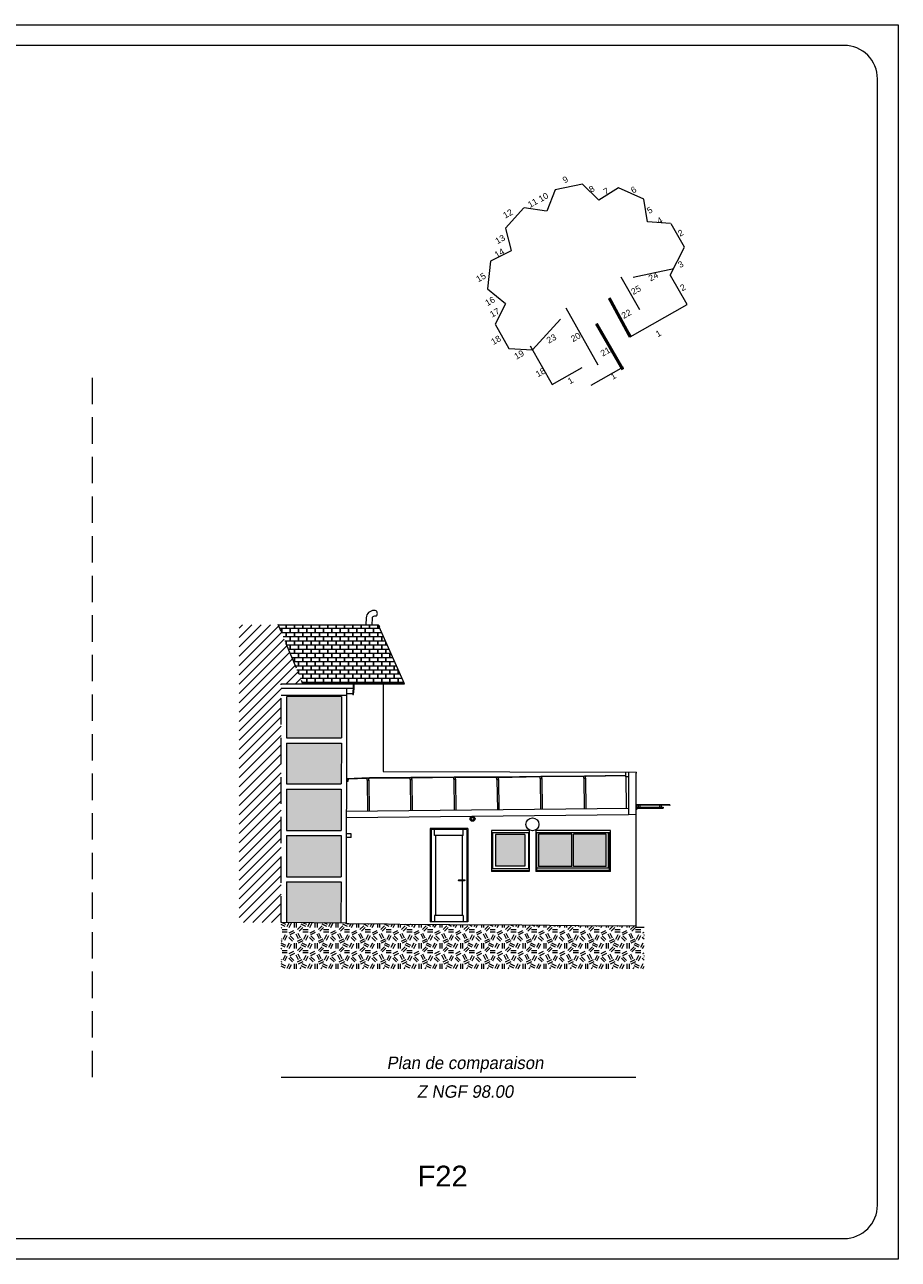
# Model space of a CAD drawing. Extents: x 1304067 to 1304684, y 94 to 123.
# Tile 53 of 57: x 1304574 to 1304595, y 94 to 123. Entities that reach past the tile are written whole.
import ezdxf
from ezdxf.enums import TextEntityAlignment as Align

# ---------------------------------------------------------------- set-up
doc = ezdxf.new("R2010")
doc.units = 0
doc.header["$LTSCALE"] = 0.1
doc.linetypes.add('CACHE', pattern=[9.525, 6.35, -3.175])
doc.layers.get('0').update_dxf_attribs({"lineweight": 9})
for name, color, linetype, lineweight in [('0_Cadre', 7, 'Continuous', 9), ('_Alti', 115, 'Continuous', 9), ('_Fenêtres', 39, 'Continuous', 9), ('_Fenêtres_Habillage', 7, 'Continuous', 9), ('_Portes', 39, 'Continuous', 9), ('_TN', 37, 'Continuous', 9), ('_Toiture', 250, 'Continuous', 9), ('_Vue Façade', 240, 'Continuous', 9), ('Bâti_Ligne', 7, 'Continuous', 9), ('Equipement façade', 251, 'Continuous', 9), ('Mur façade', 7, 'Continuous', 9), ('Porte façade', 22, 'Continuous', 9)]:
    doc.layers.add(name, color=color, linetype=linetype, lineweight=lineweight)
doc.layers.add('_Toiture_Habillage', color=7, linetype='Continuous', lineweight=9, true_color=0xa84e24)
doc.styles.add('ARIAL', font='arial.ttf')
doc.styles.add('ECRITURE2', font='BKANT.TTF', dxfattribs={"width": 1.001, "oblique": 18})
doc.styles.get("Standard").update_dxf_attribs({"font": 'arial.ttf'})

# ---------------------------------------------------------------- blocks, each defined once
blk = doc.blocks.new('croquis')
at = {"flags": 128}
for points in [[(0.34, 12.73), (-3.99, 11.82)], [(2.96, 10.16), (0.37, 12.73)], [(6.12, 12.11), (3.01, 10.14)], [(10.18, 10.3), (6.13, 12.11)], [(-4, 11.81), (-5.36, 8.37)], [(10.78, 6.67), (10.2, 10.29)], [(-9.01, 8.93), (-12, 5.63)], [(-5.39, 8.37), (-9, 8.94)], [(14.49, 6.41), (10.77, 6.65)], [(14.5, 6.41), (16.64, 2.65)], [(-11.99, 5.62), (-11.07, 2.05)], [(-11.09, 2.03), (-14.36, 0.35)], [(14.44, -1.9), (16.73, 2.6)], [(-14.36, 0.34), (-14.84, -4.09)], [(14.44, -1.9), (17.08, -6.55)], [(-14.84, -4.1), (-12, -6.44)], [(-12, -6.46), (-13.65, -9.76)], [(8.01, -11.79), (17.13, -6.59)], [(-13.65, -9.77), (-11.44, -13.63)], [(-11.43, -13.63), (-7.63, -13.85)], [(-8.04, -13.2), (-4.47, -19.42)], [(-4.47, -19.42), (0.29, -16.7)], [(1.77, -19.53), (6.94, -16.57)]]:
    blk.add_lwpolyline(points, dxfattribs=at)
at = {"layer": 'Bâti_Ligne', "flags": 128}
for points in [[(8.46, -2.23), (14.98, -0.82)], [(8.17, -11.69), (4.66, -5.55)], [(-3.17, -8.93), (-7.63, -13.85)], [(6.47, -16.45), (2.6, -9.68)]]:
    blk.add_lwpolyline(points, dxfattribs=at)
at = {"layer": 'Bâti_Ligne', "extrusion": (-0.873692, -0.48648, 0), "elevation": 5.45, "flags": 128}
blk.add_lwpolyline([(5.09, 0), (15.56, 0)], dxfattribs=at)
at = {"layer": 'Mur façade'}
blk.add_line((9.54, -7.45), (6.54, -2.2), dxfattribs=at)
at = {"style": 'ARIAL'}
for s, p in [('9', (-2.39, 13.45)), ('8', (1.85, 11.93)), ('7', (4.14, 11.57)), ('6', (8.55, 11.81)), ('11', (-7.62, 9.7)), ('10', (-5.9, 10.62)), ('12', (-11.59, 7.98)), ('5', (11.13, 8.54)), ('4', (12.75, 6.88)), ('13', (-12.84, 3.87)), ('2', (16.09, 4.89)), ('14', (-12.95, 1.67)), ('3', (16.09, -0.15)), ('15', (-15.91, -2.24)), ('24', (11.71, -2.1)), ('25', (8.94, -4.26)), ('2', (16.45, -3.86)), ('16', (-14.45, -6.06)), ('17', (-13.7, -7.9)), ('22', (7.4, -8.1)), ('18', (-13.5, -12.29)), ('23', (-4.62, -12.07)), ('20', (-0.73, -11.82)), ('1', (12.52, -11.23)), ('21', (4.03, -14.15)), ('19', (-9.8, -14.64)), ('18', (-6.36, -17.47)), ('1', (5.29, -18.06)), ('1', (-1.56, -18.78))]:
    blk.add_text(s, height=1, rotation=29.7013, dxfattribs=at).set_placement(p, align=Align.MIDDLE_CENTER)

msp = doc.modelspace()

# ---------------------------------------------------------------- hatches: boundary and pattern name
at = {"layer": '_Fenêtres_Habillage'}
h = msp.add_hatch(color=155, dxfattribs=at)
h.dxf.hatch_style = 1
h.set_gradient(color1=(76, 114, 153), name='CYLINDER')
h.paths.add_polyline_path([(1304581.93, 107.155), (1304580.61, 107.153), (1304580.61, 106.166), (1304581.928, 106.166)])
h = msp.add_hatch(color=155, dxfattribs=at)
h.dxf.hatch_style = 1
h.set_gradient(color1=(76, 114, 153), name='CYLINDER')
h.paths.add_polyline_path([(1304581.928, 106.038), (1304580.61, 106.038), (1304580.61, 105.055), (1304581.926, 105.055)])
h = msp.add_hatch(color=155, dxfattribs=at)
h.dxf.hatch_style = 1
h.set_gradient(color1=(76, 114, 153), name='CYLINDER')
h.paths.add_polyline_path([(1304581.925, 104.927), (1304580.61, 104.927), (1304580.61, 103.936), (1304581.923, 103.936)])
h = msp.add_hatch(color=155, dxfattribs=at)
h.dxf.hatch_style = 1
h.set_gradient(color1=(76, 114, 153), name='CYLINDER')
h.paths.add_polyline_path([(1304581.923, 103.815), (1304580.61, 103.815), (1304580.61, 102.821), (1304581.921, 102.821)])
h = msp.add_hatch(color=155, dxfattribs=at)
h.dxf.hatch_style = 1
h.set_gradient(color1=(76, 114, 153), name='CYLINDER')
h.paths.add_polyline_path([(1304586.339, 103.839), (1304585.629, 103.839), (1304585.629, 103.079), (1304586.339, 103.079)])
h = msp.add_hatch(color=155, dxfattribs=at)
h.dxf.hatch_style = 1
h.set_gradient(color1=(76, 114, 153), name='CYLINDER')
h.paths.add_polyline_path([(1304587.465, 103.847), (1304586.668, 103.847), (1304586.668, 103.067), (1304587.465, 103.067)])
h = msp.add_hatch(color=155, dxfattribs=at)
h.dxf.hatch_style = 1
h.set_gradient(color1=(76, 114, 153), name='CYLINDER')
h.paths.add_polyline_path([(1304588.295, 103.847), (1304587.508, 103.847), (1304587.508, 103.067), (1304588.295, 103.067)])
h = msp.add_hatch(color=155, dxfattribs=at)
h.dxf.hatch_style = 1
h.set_gradient(color1=(76, 114, 153), name='CYLINDER')
h.paths.add_polyline_path([(1304581.92, 102.699), (1304580.61, 102.699), (1304580.61, 101.721), (1304581.918, 101.705)])
at = {"layer": '_TN'}
h = msp.add_hatch(dxfattribs=at)
h.set_pattern_fill('G_GEOLOG_2', color=256, scale=0.5)
h.set_pattern_definition([(0, (0, 0), (0.5, 0.5), [0.125, -0.375]), (0, (0, 0.05), (0.5, 0.5), [0.125, -0.375]), (90, (0.3, 0.1), (-0.5, 0.5), [0.125, -0.375]), (90, (0.35, 0.1), (-0.5, 0.5), [0.125, -0.375]), (45, (0.375, 0.05), (6e-17, 0.50000000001), [0.125, -0.582106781]), (45, (0.41, 0.015), (6e-17, 0.50000000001), [0.125, -0.582106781]), (135, (0.25, 0.275), (-0.50000000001, 6e-17), [0.125, -0.582106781]), (135, (0.285, 0.31), (-0.50000000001, 6e-17), [0.125, -0.582106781]), (26.5650512, (0.375, 0.275), (0.5, 2e-10), [0.125, -0.9930339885]), (26.5650512, (0.395, 0.23), (0.5, 2e-10), [0.125, -0.9930339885]), (26.5650512, (0.175, 0.475), (0.5, 2e-10), [0.125, -0.9930339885]), (26.5650512, (0.195, 0.43), (0.5, 2e-10), [0.125, -0.9930339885]), (63.43494882, (0.125, 0.125), (2.5e-11, 0.5), [0.125, -0.9930339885]), (63.43494882, (0.17, 0.1), (2.5e-11, 0.5), [0.125, -0.9930339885]), (63.43494882, (0.07, 0.3), (2.5e-11, 0.5), [0.125, -0.9930339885]), (63.43494882, (0.025, 0.325), (2.5e-11, 0.5), [0.125, -0.9930339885]), (116.5650512, (0.445, 0.345), (-2e-10, 0.5), [0.125, -0.9930339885]), (116.5650512, (0.4, 0.325), (-2e-10, 0.5), [0.125, -0.9930339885]), (153.43494882, (0.075, 0.125), (-0.5, 2.5e-11), [0.125, -0.9930339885]), (153.43494882, (0.095, 0.17), (-0.5, 2.5e-11), [0.125, -0.9930339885])])
h.paths.add_polyline_path([(1304589.206, 101.611), (1304589.004, 101.611), (1304589.004, 101.637), (1304587.638, 101.642), (1304586.927, 101.646), (1304586.269, 101.66), (1304584.533, 101.663), (1304583.336, 101.675), (1304583.037, 101.685), (1304582.345, 101.693), (1304582.182, 101.678), (1304582.041, 101.696), (1304582.041, 101.704), (1304580.478, 101.722), (1304580.478, 100.611), (1304589.206, 100.611)])
at = {"layer": '_Toiture_Habillage'}
h = msp.add_hatch(dxfattribs=at)
h.set_pattern_fill('G_TUILE_6', color=256, scale=0.2)
h.set_pattern_definition([(90, (0, 0), (-0.2, 0.2), [0.1, -0.1]), (90, (0.008, 0), (-0.2, 0.2), [0.1, -0.1]), (0, (0, 0.1), (0.2, 0.2), [0.096, -0.104]), (0, (0.104, 0.1), (0.2, 0.2), [0.096, -0.104]), (90, (0.096, 0.1), (-0.2, 0.2), [0.1, -0.1]), (90, (0.104, 0.1), (-0.2, 0.2), [0.1, -0.1]), (0, (0.008, 0), (0.2, 0.2), [0.192, -0.008])])
h.paths.add_polyline_path([(1304582.836, 108.831), (1304582.851, 108.831, 0.290089), (1304582.814, 108.882), (1304580.414, 108.882), (1304580.996, 107.472), (1304583.442, 107.472)])
at = {"layer": 'Porte façade'}
h = msp.add_hatch(dxfattribs=at)
h.set_pattern_fill('ANSI31', color=8, scale=0.05)
h.set_pattern_definition([(45, (30.09408, 0), (-0.112253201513, 0.112253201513), [])])
h.paths.add_polyline_path([(1304580.478, 107.466), (1304580.999, 107.466), (1304580.414, 108.882), (1304579.47, 108.882), (1304579.47, 101.722), (1304580.478, 101.722)])

# ---------------------------------------------------------------- linework, layer by layer
at = {"layer": '0_Cadre'}
msp.add_lwpolyline([(1304553.315, 123.32), (1304595.315, 123.32), (1304595.315, 93.62), (1304553.315, 93.62)], close=True, dxfattribs=at)
msp.add_lwpolyline([(1304555.115, 94.12), (1304594.015, 94.12, 0.414214), (1304594.815, 94.92), (1304594.815, 122.02, 0.414214), (1304594.015, 122.82), (1304555.115, 122.82, 0.414214), (1304554.315, 122.02), (1304554.315, 94.92, 0.414214)], format="xyb", close=True, dxfattribs=at)
at = {"layer": '0_Cadre', "linetype": 'CACHE', "flags": 128}
msp.add_lwpolyline([(1304575.943, 98), (1304575.943, 115.096)], dxfattribs=at)
at = {"layer": '_Alti'}
msp.add_line((1304580.478, 98), (1304589.004, 98), dxfattribs=at)
at = {"layer": '_Fenêtres', "elevation": 0, "flags": 128}
for points in [[(1304581.93, 107.155), (1304580.61, 107.153)], [(1304580.61, 107.153), (1304580.61, 106.166)], [(1304581.93, 107.155), (1304581.928, 106.166)], [(1304580.61, 106.166), (1304581.928, 106.166)], [(1304580.61, 106.038), (1304580.61, 105.055)], [(1304580.61, 106.038), (1304581.928, 106.038)], [(1304581.928, 106.038), (1304581.926, 105.055)], [(1304580.61, 105.055), (1304581.926, 105.055)], [(1304580.61, 104.927), (1304580.61, 103.936)], [(1304580.61, 104.927), (1304581.925, 104.927)], [(1304581.925, 104.927), (1304581.923, 103.936)], [(1304580.61, 103.936), (1304581.923, 103.936)], [(1304580.61, 103.815), (1304580.61, 102.821)], [(1304580.61, 103.815), (1304581.923, 103.815)], [(1304581.923, 103.815), (1304581.921, 102.821)], [(1304586.424, 103.875), (1304585.559, 103.875)], [(1304585.559, 103.875), (1304585.559, 103.015)], [(1304586.339, 103.839), (1304585.629, 103.839)], [(1304585.629, 103.839), (1304585.629, 103.079)], [(1304586.339, 103.839), (1304586.339, 103.079)], [(1304586.424, 103.875), (1304586.424, 103.015)], [(1304588.374, 103.878), (1304586.62, 103.878)], [(1304586.62, 103.878), (1304586.62, 102.969)], [(1304587.465, 103.847), (1304586.668, 103.847)], [(1304586.668, 103.847), (1304586.668, 103.067)], [(1304587.465, 103.067), (1304587.465, 103.847)], [(1304588.295, 103.847), (1304587.508, 103.847)], [(1304587.508, 103.067), (1304587.508, 103.847)], [(1304588.295, 103.067), (1304588.295, 103.847)], [(1304588.345, 103.026), (1304588.345, 103.878)], [(1304588.374, 102.969), (1304588.374, 103.878)], [(1304586.339, 103.079), (1304585.629, 103.079)], [(1304587.465, 103.067), (1304586.668, 103.067)], [(1304588.295, 103.067), (1304587.508, 103.067)], [(1304580.61, 102.821), (1304581.921, 102.821)], [(1304586.44, 102.967), (1304585.533, 102.967)], [(1304586.424, 103.015), (1304585.559, 103.015)], [(1304588.345, 103.026), (1304586.62, 103.026)], [(1304588.374, 102.969), (1304586.62, 102.969)], [(1304580.61, 102.699), (1304580.61, 101.721)], [(1304580.61, 102.699), (1304581.92, 102.699)], [(1304581.92, 102.699), (1304581.918, 101.705)]]:
    msp.add_lwpolyline(points, dxfattribs=at)
at = {"layer": '_Portes', "elevation": 0, "flags": 128}
for points in [[(1304584.942, 103.956), (1304584.082, 103.956)], [(1304584.082, 103.956), (1304584.082, 101.735)], [(1304584.163, 103.812), (1304584.163, 103.956)], [(1304584.859, 103.812), (1304584.859, 103.956)], [(1304584.942, 103.956), (1304584.942, 101.735)], [(1304584.859, 103.812), (1304584.163, 103.812)], [(1304584.193, 103.812), (1304584.193, 101.894)], [(1304584.831, 103.812), (1304584.831, 102.749)], [(1304584.831, 102.727), (1304584.831, 101.894)], [(1304584.856, 101.894), (1304584.165, 101.894)], [(1304584.165, 101.894), (1304584.165, 101.735)], [(1304584.856, 101.894), (1304584.856, 101.735)]]:
    msp.add_lwpolyline(points, dxfattribs=at)
at = {"layer": '_Portes', "elevation": 0}
msp.add_lwpolyline([(1304584.873, 102.727), (1304584.757, 102.727, -1.084996), (1304584.757, 102.749), (1304584.873, 102.749, -2.103637)], format="xyb", close=True, dxfattribs=at)
at = {"layer": '_TN', "elevation": 0, "flags": 128}
msp.add_lwpolyline([(1304589.004, 101.611), (1304589.206, 101.611)], dxfattribs=at)
at = {"layer": '_Toiture', "elevation": 0, "flags": 128}
for points in [[(1304582.767, 109.221, 0.088307), (1304582.71, 109.229, 0.374846), (1304582.521, 109.055), (1304582.518, 108.882)], [(1304582.682, 109.073, 0.283453), (1304582.664, 109.044, -0.110437)], [(1304582.764, 109.09, 0.136914), (1304582.682, 109.073)], [(1304582.764, 109.09, 0.417903), (1304582.767, 109.221)], [(1304582.851, 108.831, 0.290089), (1304582.814, 108.882)]]:
    msp.add_lwpolyline(points, format="xyb", dxfattribs=at)
for points in [[(1304582.664, 109.044), (1304582.661, 108.882)], [(1304580.409, 108.882), (1304582.814, 108.882)], [(1304583.444, 107.466), (1304582.836, 108.831)], [(1304582.836, 108.831), (1304582.851, 108.831)], [(1304582.232, 107.459), (1304580.478, 107.459)], [(1304580.478, 107.363), (1304582.219, 107.363)], [(1304580.996, 107.472), (1304583.442, 107.472)], [(1304580.999, 107.466), (1304583.444, 107.466)], [(1304582.205, 107.219), (1304582.061, 107.219)], [(1304582.204, 107.209), (1304582.219, 107.353)], [(1304582.217, 107.209), (1304582.232, 107.353)], [(1304582.219, 107.353), (1304582.219, 107.459)], [(1304582.219, 107.353), (1304582.232, 107.353)], [(1304582.232, 107.353), (1304582.232, 107.459)], [(1304582.204, 107.209), (1304582.217, 107.209)], [(1304588.766, 105.258), (1304587.773, 105.244), (1304586.723, 105.237), (1304585.686, 105.216), (1304584.642, 105.222), (1304583.6, 105.209), (1304582.603, 105.201), (1304582.049, 105.177)], [(1304582.087, 105.155), (1304582.101, 105.155), (1304582.101, 105.161), (1304582.09, 105.161), (1304582.09, 105.179)], [(1304582.087, 105.124), (1304582.087, 105.155)], [(1304582.547, 105.188), (1304582.09, 105.168)], [(1304582.546, 105.178), (1304582.538, 105.178), (1304582.538, 105.185), (1304582.547, 105.185), (1304582.547, 105.199)], [(1304582.546, 105.147), (1304582.546, 105.178)], [(1304582.546, 105.147), (1304582.584, 105.147)], [(1304582.546, 105.147), (1304582.555, 104.396)], [(1304582.584, 105.178), (1304582.592, 105.178), (1304582.592, 105.185), (1304582.583, 105.185), (1304582.583, 105.2)], [(1304583.582, 105.197), (1304582.583, 105.19)], [(1304582.584, 105.147), (1304582.584, 105.178)], [(1304582.584, 105.147), (1304582.594, 104.396)], [(1304583.581, 105.188), (1304583.573, 105.188), (1304583.573, 105.195), (1304583.582, 105.195), (1304583.582, 105.208)], [(1304583.581, 105.158), (1304583.581, 105.188)], [(1304583.581, 105.158), (1304583.619, 105.158)], [(1304583.581, 105.158), (1304583.59, 104.407)], [(1304584.624, 105.21), (1304583.618, 105.197)], [(1304583.619, 105.188), (1304583.627, 105.188), (1304583.627, 105.195), (1304583.618, 105.195), (1304583.618, 105.209)], [(1304583.619, 105.158), (1304583.619, 105.188)], [(1304583.619, 105.158), (1304583.629, 104.407)], [(1304584.632, 105.204), (1304584.624, 105.204), (1304584.624, 105.21), (1304584.634, 105.21), (1304584.634, 105.222)], [(1304584.632, 105.173), (1304584.632, 105.204)], [(1304584.632, 105.173), (1304584.671, 105.173)], [(1304584.632, 105.173), (1304584.642, 104.418)], [(1304584.671, 105.204), (1304584.679, 105.204), (1304584.679, 105.21), (1304584.67, 105.21), (1304584.67, 105.222)], [(1304584.671, 105.173), (1304584.671, 105.204)], [(1304584.671, 105.173), (1304584.681, 104.419)], [(1304585.669, 105.205), (1304584.679, 105.21)], [(1304585.668, 105.194), (1304585.66, 105.195), (1304585.66, 105.201), (1304585.669, 105.201), (1304585.669, 105.217)], [(1304585.668, 105.164), (1304585.668, 105.194)], [(1304585.668, 105.164), (1304585.706, 105.164)], [(1304585.668, 105.164), (1304585.677, 104.429)], [(1304586.697, 105.225), (1304585.705, 105.206)], [(1304585.706, 105.194), (1304585.714, 105.195), (1304585.714, 105.201), (1304585.705, 105.201), (1304585.705, 105.217)], [(1304585.706, 105.164), (1304585.706, 105.194)], [(1304585.706, 105.164), (1304585.716, 104.43)], [(1304586.705, 105.219), (1304586.697, 105.219), (1304586.697, 105.225), (1304586.707, 105.225), (1304586.707, 105.236)], [(1304586.705, 105.188), (1304586.705, 105.219)], [(1304586.705, 105.188), (1304586.744, 105.188)], [(1304586.705, 105.188), (1304586.715, 104.441)], [(1304586.744, 105.219), (1304586.752, 105.219), (1304586.752, 105.225), (1304586.743, 105.225), (1304586.743, 105.237)], [(1304587.747, 105.233), (1304586.743, 105.226)], [(1304586.744, 105.188), (1304586.744, 105.219)], [(1304586.744, 105.189), (1304586.754, 104.441)], [(1304587.755, 105.227), (1304587.747, 105.227), (1304587.747, 105.233), (1304587.756, 105.233), (1304587.756, 105.244)], [(1304587.755, 105.196), (1304587.794, 105.196)], [(1304587.755, 105.196), (1304587.764, 104.452)], [(1304588.766, 105.247), (1304587.792, 105.233)], [(1304587.794, 105.227), (1304587.802, 105.227), (1304587.802, 105.233), (1304587.792, 105.233), (1304587.793, 105.245)], [(1304587.794, 105.196), (1304587.794, 105.227)], [(1304587.794, 105.196), (1304587.803, 104.452)], [(1304588.766, 105.227), (1304588.776, 104.462)], [(1304582.049, 105.124), (1304582.087, 105.124)], [(1304589.822, 104.551), (1304589.004, 104.563)], [(1304589.018, 104.563), (1304589.018, 104.434)], [(1304589.822, 104.537), (1304589.018, 104.548)], [(1304589.059, 104.547), (1304589.059, 104.498)], [(1304589.099, 104.547), (1304589.099, 104.498)], [(1304589.822, 104.551), (1304589.822, 104.537)], [(1304589.018, 104.434), (1304589.004, 104.434)], [(1304589.018, 104.498), (1304589.665, 104.498)], [(1304589.018, 104.471), (1304589.665, 104.471)], [(1304589.572, 104.54), (1304589.572, 104.498)], [(1304589.613, 104.54), (1304589.613, 104.498)], [(1304589.665, 104.498), (1304589.665, 104.471)]]:
    msp.add_lwpolyline(points, dxfattribs=at)
at = {"layer": '_Toiture', "flags": 128}
msp.add_lwpolyline([(1304587.755, 105.196), (1304587.755, 105.227)], dxfattribs=at)
at = {"layer": '_Toiture', "elevation": 0}
msp.add_lwpolyline([(1304588.829, 105.227), (1304588.766, 105.227), (1304588.766, 105.341)], dxfattribs=at)
at = {"layer": '_Vue Façade', "const_width": 0.075, "flags": 128}
for points in [[(1304588.871, 115.808), (1304588.367, 116.743)], [(1304588.059, 116.125), (1304588.694, 115.024)]]:
    msp.add_lwpolyline(points, dxfattribs=at)
at = {"layer": 'Bâti_Ligne', "linetype": 'CACHE', "elevation": 0, "flags": 128}
msp.add_lwpolyline([(1304580.478, 101.722), (1304580.478, 107.466), (1304580.999, 107.466), (1304580.409, 108.894)], dxfattribs=at)
at = {"layer": 'Bâti_Ligne', "elevation": 0, "flags": 128}
for points in [[(1304582.061, 107.189), (1304582.061, 107.363)], [(1304582.932, 107.466), (1304582.932, 105.352)], [(1304580.478, 107.189), (1304582.061, 107.189)], [(1304582.053, 107.189), (1304582.041, 101.696)], [(1304582.932, 105.352), (1304589.019, 105.34)], [(1304588.829, 105.341), (1304588.829, 104.315)], [(1304589.004, 105.316), (1304589.004, 101.611)], [(1304589.004, 105.316), (1304589.019, 105.316)], [(1304589.019, 105.316), (1304589.019, 105.34)], [(1304588.829, 104.463), (1304582.045, 104.391)], [(1304588.829, 104.315), (1304582.047, 104.243)], [(1304589.004, 104.317), (1304588.829, 104.315)], [(1304584.964, 103.985), (1304584.059, 103.985)], [(1304584.059, 103.985), (1304584.059, 101.735)], [(1304584.964, 103.985), (1304584.964, 101.735)], [(1304582.166, 103.857), (1304582.046, 103.857)], [(1304582.166, 103.765), (1304582.046, 103.765)], [(1304582.166, 103.765), (1304582.166, 103.857)], [(1304586.44, 103.935), (1304585.533, 103.935)], [(1304585.533, 103.935), (1304585.533, 102.949)], [(1304586.44, 103.935), (1304586.44, 102.949)], [(1304588.396, 103.935), (1304586.601, 103.935)], [(1304586.601, 103.935), (1304586.601, 102.949)], [(1304588.396, 102.949), (1304588.396, 103.935)], [(1304586.44, 102.949), (1304585.533, 102.949)], [(1304588.396, 102.949), (1304586.601, 102.949)], [(1304582.041, 101.704), (1304580.478, 101.722)], [(1304589.004, 101.637), (1304587.638, 101.642), (1304586.927, 101.646), (1304586.269, 101.66), (1304584.533, 101.663), (1304583.336, 101.675), (1304583.037, 101.685), (1304582.345, 101.693), (1304582.182, 101.678), (1304582.041, 101.696)], [(1304584.964, 101.735), (1304584.059, 101.735)]]:
    msp.add_lwpolyline(points, dxfattribs=at)
at = {"layer": 'Equipement façade'}
for centre, radius in [((1304585.081, 104.216), 0.0592), ((1304585.081, 104.216), 0.0479), ((1304585.081, 104.216), 0.031), ((1304586.521, 104.083, 0), 0.156)]:
    msp.add_circle(centre, radius, dxfattribs=at)

# ---------------------------------------------------------------- block references
at = {"color": 6, "xscale": 0.15, "yscale": 0.15, "zscale": 0.15}
msp.add_blockref('croquis', (1304587.669, 117.577), dxfattribs=at)

# ---------------------------------------------------------------- texts
msp.add_text('F22', height=0.5).set_placement((1304583.76, 95.372))
at = {"layer": '_Alti', "style": 'ECRITURE2', "oblique": 9}
for s, p in [('Plan de comparaison', (1304584.901, 98.346)), ('Z NGF 98.00', (1304584.901, 97.656))]:
    msp.add_text(s, height=0.3, dxfattribs=at).set_placement(p, align=Align.MIDDLE_CENTER)

doc.saveas('drawing.dxf')
